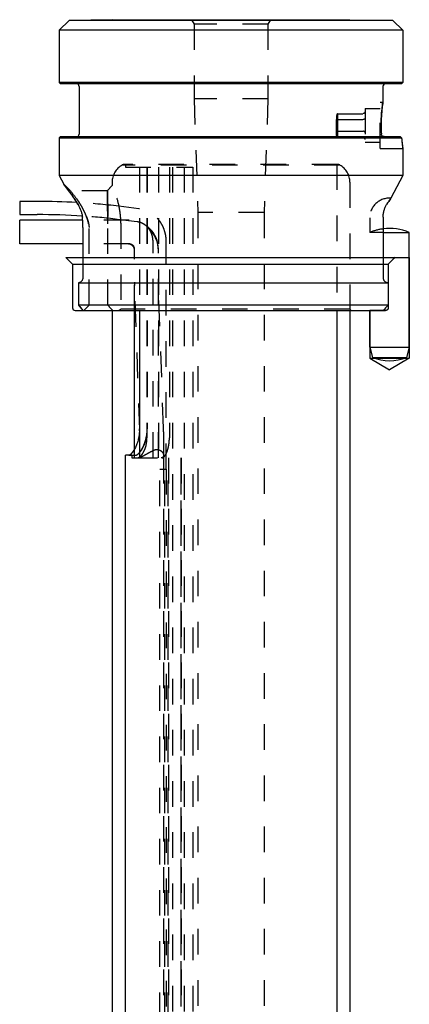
# Model space of a CAD drawing. Extents: x 58 to 87, y 78 to 227.
# Tile 2 of 2: x 58 to 87, y 152 to 227. Entities that reach past the tile are written whole.
import ezdxf

# ---------------------------------------------------------------- set-up
doc = ezdxf.new("R2010")
doc.units = 0
doc.header["$LTSCALE"] = 19.36
doc.linetypes.add('HIDDEN', pattern=[0.2, 0.1, -0.1])
doc.layers.get('0').update_dxf_attribs({"linetype": 'CONTINUOUS'})
for name, color, linetype in [('ASSI', 7, 'CONTINUOUS'), ('DEFAULT_2', 8, 'HIDDEN'), ('SUPERFICI', 7, 'CONTINUOUS')]:
    doc.layers.add(name, color=color, linetype=linetype)

msp = doc.modelspace()

# ---------------------------------------------------------------- linework, layer by layer
at = {"color": 6, "linetype": 'CONTINUOUS'}
for p, q in [((61.106, 208.841), (87.106, 208.841)), ((61.606, 208.341), (85.512, 208.341)), ((85.512, 208.341), (85.512, 205.041)), ((85.314, 204.841), (84.106, 204.841))]:
    msp.add_line(p, q, dxfattribs=at)
at = {"color": 7, "linetype": 'CONTINUOUS'}
for p, q in [((81.606, 204.841), (81.606, 93.14)), ((65.606, 93.14), (65.606, 193.891))]:
    msp.add_line(p, q, dxfattribs=at)
at = {"color": 6, "linetype": 'CONTINUOUS'}
for centre, radius, start, end in [((110.363, 183.481), 35.151, 133.82674, 134.99141), ((110.193, 183.656), 34.907, 133.82265, 134.99548)]:
    msp.add_arc(centre, radius, start, end, dxfattribs=at)
msp.add_open_spline([(85.512, 205.041), (85.512, 205.03), (85.51, 205.009), (85.503, 204.978), (85.491, 204.949), (85.474, 204.922), (85.454, 204.898), (85.43, 204.878), (85.403, 204.862), (85.375, 204.85), (85.344, 204.842), (85.324, 204.841), (85.314, 204.841)], degree=3, knots=[0, 0, 0, 0, 0.100382, 0.201248, 0.301473, 0.401532, 0.502449, 0.603198, 0.702732, 0.801947, 0.901478, 1, 1, 1, 1], dxfattribs=at)
at = {"layer": 'ASSI', "color": 7, "linetype": 'CONTINUOUS'}
for p, q in [((61.349, 226.784), (60.606, 226.041)), ((64.606, 226.841), (61.349, 226.784)), ((85.862, 226.784), (61.349, 226.784)), ((64.606, 226.841), (82.606, 226.841)), ((82.606, 226.841), (85.862, 226.784)), ((85.862, 226.784), (86.606, 226.041)), ((60.606, 226.041), (60.606, 222.091)), ((86.606, 226.041), (60.606, 226.041)), ((86.606, 226.041), (86.606, 222.091)), ((60.706, 221.991), (60.606, 222.091)), ((86.606, 222.091), (60.606, 222.091)), ((86.506, 221.991), (86.606, 222.091)), ((86.506, 221.991), (60.706, 221.991)), ((62.106, 221.791), (62.106, 218.191)), ((85.106, 221.791), (85.106, 220.591)), ((60.706, 217.991), (60.606, 217.891)), ((60.606, 217.891), (60.606, 215.041)), ((60.606, 217.891), (86.522, 217.891)), ((60.706, 217.991), (86.415, 217.991)), ((86.606, 217.091), (86.606, 215.041)), ((60.606, 215.041), (60.946, 214.4)), ((86.606, 215.041), (60.606, 215.041)), ((86.606, 215.041), (85.7, 213.338)), ((61.386, 213.804), (60.946, 214.4)), ((57.606, 213.091), (57.606, 212.091)), ((58.941, 213.091), (57.606, 213.091)), ((57.606, 212.091), (58.941, 212.091)), ((57.606, 209.871), (57.606, 211.671)), ((62.373, 211.671), (57.606, 211.671)), ((85.119, 211.841), (85.119, 207.341)), ((62.391, 211.128), (62.391, 207.341)), ((85.119, 210.741), (87.106, 210.741)), ((87.106, 202.071), (87.106, 210.741)), ((62.391, 209.871), (57.606, 209.871)), ((62.065, 206.941), (62.065, 205.241)), ((62.065, 206.941), (85.512, 206.941)), ((85.512, 206.941), (85.512, 205.241)), ((85.512, 205.241), (62.065, 205.241)), ((62.391, 204.841), (85.119, 204.841)), ((66.306, 194.348), (66.306, 204.841)), ((66.677, 204.841), (66.677, 195.891)), ((84.106, 202.071), (84.106, 204.841)), ((84.106, 202.071), (84.32, 201.27)), ((84.106, 202.071), (87.106, 202.071)), ((87.106, 202.071), (86.891, 201.27)), ((84.32, 201.27), (86.891, 201.27)), ((65.86, 193.891), (65.606, 193.891))]:
    msp.add_line(p, q, dxfattribs=at)
at = {"layer": 'ASSI', "color": 8, "linetype": 'HIDDEN'}
for p, q in [((70.607, 226.841), (70.806, 226.497)), ((70.806, 226.497), (70.806, 220.841)), ((76.406, 226.497), (70.806, 226.497)), ((76.604, 226.841), (76.406, 226.497)), ((76.406, 226.497), (76.406, 220.841)), ((70.806, 220.841), (71.106, 212.25)), ((76.406, 220.841), (70.806, 220.841)), ((76.406, 220.841), (76.106, 212.25)), ((84.906, 217.091), (84.906, 220.591)), ((84.906, 220.591), (85.106, 220.591)), ((83.756, 220.116), (83.756, 217.566)), ((83.756, 220.116), (84.906, 220.116)), ((81.576, 219.24), (81.576, 218.441)), ((81.656, 219.73), (81.656, 217.951)), ((81.656, 219.73), (83.602, 219.73)), ((81.656, 219.285), (83.602, 219.285)), ((81.656, 218.396), (83.602, 218.396)), ((81.656, 217.951), (83.602, 217.951)), ((83.756, 217.566), (84.906, 217.566)), ((86.433, 217.973), (86.415, 217.991)), ((86.451, 217.956), (86.433, 217.973)), ((86.469, 217.94), (86.451, 217.956)), ((86.487, 217.923), (86.469, 217.94)), ((86.505, 217.907), (86.487, 217.923)), ((86.522, 217.891), (86.505, 217.907)), ((86.522, 217.891), (86.524, 217.873)), ((84.906, 217.091), (86.606, 217.091)), ((86.605, 217.093), (86.606, 217.091)), ((81.849, 215.841), (65.362, 215.841)), ((81.656, 215.891), (65.556, 215.891)), ((65.606, 215.691), (70.717, 215.691)), ((66.677, 215.691), (66.677, 204.841)), ((67.242, 215.691), (67.242, 195.191)), ((67.261, 215.691), (67.261, 195.891)), ((68.939, 215.691), (68.939, 195.191)), ((61.456, 213.891), (60.946, 214.4)), ((61.371, 213.825), (61.386, 213.804)), ((64.244, 213.891), (61.456, 213.891)), ((64.261, 212.823), (64.244, 213.891)), ((64.244, 213.891), (64.283, 211.441)), ((64.606, 214.538), (64.606, 214.297)), ((82.606, 214.538), (82.606, 204.941)), ((85.7, 213.338), (85.694, 213.329)), ((64.277, 211.815), (64.261, 212.823)), ((65.11, 212.727), (65.101, 212.728)), ((66.633, 212.538), (65.101, 212.728)), ((85.397, 212.86), (85.389, 212.848)), ((65.906, 211.671), (62.373, 211.671)), ((64.283, 211.441), (64.274, 212.001)), ((66.511, 211.546), (64.987, 211.734)), ((76.106, 212.25), (71.106, 212.25)), ((84.106, 211.841), (84.106, 210.741)), ((85.119, 211.909), (85.119, 211.897)), ((85.119, 211.897), (85.119, 211.886)), ((85.119, 211.886), (85.119, 211.875)), ((85.119, 211.875), (85.119, 211.863)), ((85.119, 211.863), (85.119, 211.852)), ((85.119, 211.852), (85.119, 211.841)), ((62.856, 205.241), (62.856, 211.128)), ((64.283, 205.241), (64.283, 211.391)), ((65.264, 211.441), (65.264, 204.941)), ((85.119, 210.741), (84.106, 210.741)), ((65.906, 209.871), (62.391, 209.871)), ((66.306, 204.841), (66.306, 209.471)), ((67.703, 193.691), (67.703, 210.055)), ((68.106, 193.691), (68.106, 209.471)), ((68.703, 192.841), (68.703, 210.055)), ((66.702, 195.858), (66.311, 206.718)), ((68.501, 195.923), (68.109, 206.783)), ((62.065, 205.241), (62.391, 204.841)), ((62.856, 205.241), (62.456, 204.841)), ((82.606, 204.941), (65.264, 204.941)), ((82.606, 204.941), (82.706, 204.841)), ((66.706, 193.691), (66.706, 195.65)), ((68.506, 195.65), (68.506, 193.855)), ((65.86, 193.891), (66.377, 193.891)), ((66.306, 193.691), (66.306, 194.348)), ((66.106, 193.691), (69.822, 193.691)), ((69.811, 193.691), (69.811, 192.841))]:
    msp.add_line(p, q, dxfattribs=at)
at = {"layer": 'ASSI', "color": 6, "linetype": 'CONTINUOUS'}
for p, q in [((87.106, 208.841), (87.106, 201.242)), ((84.106, 204.841), (84.106, 201.242)), ((84.106, 201.242), (87.106, 201.242)), ((84.106, 201.242), (85.606, 200.341)), ((87.106, 201.242), (85.606, 200.341))]:
    msp.add_line(p, q, dxfattribs=at)
at = {"layer": 'ASSI', "color": 7, "linetype": 'CONTINUOUS'}
for centre, radius, start, end in [((61.906, 221.791), 0.2, 0, 90), ((85.306, 221.791), 0.2, 90, 180), ((96.381, 218.841), 11.409, 180.00356, 183.2695), ((61.906, 218.191), 0.2, 270, 360), ((119.415, 253.416), 48.415, 227.02947, 227.20337), ((99.878, 218.878), 13.392, 184.22677, 187.66848), ((58.959, 159.596), 53.494, 86.82358, 90.01879), ((98.639, 204.785), 15.51, 146.5346, 148.67733), ((58.957, 159.629), 52.461, 86.29683, 90.01738), ((54.359, 211.133), 8.032, 359.96624, 5.54519), ((97.119, 211.841), 12, 179.67377, 180), ((85.606, 207.141), 3.9, 67.38014, 97.17544), ((135.956, 265.019), 95.043, 218.97359, 219.28444), ((108.82, 181.927), 32.966, 134.99396, 135.96897), ((85.606, 204.751), 3.71, 249.72513, 290.27487)]:
    msp.add_arc(centre, radius, start, end, dxfattribs=at)
at = {"layer": 'ASSI', "color": 8, "linetype": 'HIDDEN'}
for centre, radius, start, end in [((96.543, 218.835), 11.571, 171.27183, 179.97055), ((82.628, 217.445), 2.081, 117.86457, 120.3876), ((82.543, 217.595), 1.909, 119.41422, 120.45396), ((83.373, 218.106), 2.363, 136.62071, 138.41572), ((82.667, 217.373), 2.164, 117.88038, 119.39008), ((82.628, 220.236), 2.081, 239.6124, 242.13543), ((82.543, 220.086), 1.909, 239.54604, 240.58578), ((82.667, 220.308), 2.164, 240.60992, 242.11962), ((96.362, 218.841), 11.391, 180.00086, 183.27219), ((83.373, 219.575), 2.363, 221.58428, 223.37929), ((85.186, 218.202), 0.196, 183.26814, 184.45936), ((85.205, 218.194), 0.204, 268.96643, 269.9996), ((99.788, 218.868), 13.301, 184.28959, 187.66747), ((66.106, 214.538), 1.5, 119.72135, 180), ((65.556, 215.491), 0.4, 90, 118.95502), ((81.656, 215.491), 0.4, 61.04498, 90), ((81.106, 214.538), 1.5, 0, 60.27865), ((87.79, 233.401), 32.774, 216.53451, 217.88043), ((87.37, 233.083), 32.247, 216.52352, 217.89143), ((67.406, 211.441), 4, 134.427, 142.22951), ((54.484, 208.742), 8.559, 35.29083, 36.26082), ((85.606, 211.841), 1.5, 86.38762, 180), ((98.783, 204.693), 15.681, 146.58503, 148.61422), ((45.283, 202.474), 19.694, 31.91581, 32.33497), ((59.316, 165.361), 47.719, 83.03704, 86.86829), ((45.259, 202.46), 19.721, 31.78554, 31.9159), ((59.809, 211.476), 2.604, 31.45717, 31.78566), ((58.657, 211.384), 6.612, 11.69522, 11.93767), ((58.672, 211.387), 6.596, 11.50617, 11.6952), ((58.911, 211.43), 6.353, 2.44099, 11.55564), ((66.364, 210.359), 2.196, 81.79572, 82.95609), ((59.383, 166.029), 46.048, 83.00948, 86.31168), ((60.445, 211.723), 1.917, 6.09938, 7.73006), ((60.46, 211.724), 1.903, 5.56471, 6.09791), ((54.649, 211.158), 7.741, 5.40166, 5.56449), ((54.483, 211.143), 7.907, 3.82222, 5.39559), ((54.236, 211.128), 8.155, 0.16188, 3.81122), ((59.049, 211.44), 6.214, 2.12452, 2.40191), ((59.059, 211.44), 6.205, 0.00048, 2.12477), ((65.806, 209.371), 2.3, 0, 90), ((65.906, 209.471), 2.2, 0, 90), ((54.19, 211.128), 8.201, 0, 0.16429), ((61.16, 211.391), 3.123, 0.00007, 0.91732), ((66.362, 210.348), 1.207, 74.8682, 82.93799), ((85.606, 207.141), 3.9, 97.17544, 112.61986), ((65.806, 209.371), 0.5, 0, 90), ((65.906, 209.471), 0.4, 0, 90), ((73.913, 206.991), 7.608, 180, 180.38164), ((73.893, 206.991), 7.587, 180.38076, 182.06285), ((73.913, 206.991), 5.807, 179.99999, 180.49995), ((73.891, 206.991), 5.786, 180.49891, 182.06269), ((45.744, 233.277), 34.409, 304.26706, 304.56169), ((45.817, 233.17), 34.28, 304.26651, 304.56224), ((109.017, 181.734), 33.243, 134.99801, 135.96493), ((63.212, 195.891), 3.465, 357.34817, 359.99969), ((60.909, 195.65), 5.797, 359.99952, 2.06121), ((64.084, 195.891), 3.177, 353.64417, 359.99702), ((60.917, 195.65), 7.588, 359.99846, 2.06301)]:
    msp.add_arc(centre, radius, start, end, dxfattribs=at)
msp.add_ellipse((67.406, 207.741), major_axis=(4, 0), ratio=1, start_param=-2.466461, end_param=-2.330558, dxfattribs=at)
at = {"layer": 'ASSI', "color": 7, "linetype": 'CONTINUOUS'}
for points, knots in [([(84.972, 218.841), (84.972, 219.064), (84.984, 219.477), (85.033, 220.061), (85.08, 220.42), (85.106, 220.591)], [0, 0, 0, 0, 0.381745, 0.705738, 1, 1, 1, 1]), ([(85.205, 217.991), (85.177, 217.991), (85.122, 218.002), (85.053, 218.048), (85.005, 218.113), (84.992, 218.165), (84.99, 218.191)], [0, 0, 0, 0, 0.26027, 0.512533, 0.757369, 1, 1, 1, 1]), ([(61.386, 213.804), (61.434, 213.738), (61.536, 213.594), (61.751, 213.277), (61.914, 213.024), (62.023, 212.848)], [0, 0, 0, 0, 0.215398, 0.459795, 1, 1, 1, 1]), ([(62.023, 212.848), (62.111, 212.705), (62.223, 212.478), (62.318, 212.157), (62.345, 211.992), (62.353, 211.909)], [0, 0, 0, 0, 0.502065, 0.750431, 1, 1, 1, 1]), ([(85.119, 211.909), (85.119, 211.996), (85.133, 212.169), (85.19, 212.417), (85.276, 212.644), (85.35, 212.783), (85.389, 212.848)], [0, 0, 0, 0, 0.264715, 0.522953, 0.769804, 1, 1, 1, 1]), ([(62.391, 207.341), (62.391, 207.286), (62.377, 207.204), (62.333, 207.108), (62.29, 207.048), (62.24, 207), (62.185, 206.966), (62.126, 206.945), (62.085, 206.941), (62.065, 206.941)], [0, 0, 0, 0, 0.289821, 0.426207, 0.554257, 0.674119, 0.787001, 0.894829, 1, 1, 1, 1]), ([(85.119, 207.341), (85.119, 207.289), (85.138, 207.184), (85.211, 207.073), (85.29, 207.006), (85.359, 206.969), (85.434, 206.946), (85.486, 206.941), (85.512, 206.941)], [0, 0, 0, 0, 0.251086, 0.499679, 0.624096, 0.748788, 0.874075, 1, 1, 1, 1]), ([(66.677, 195.891), (66.677, 195.756), (66.662, 195.491), (66.596, 195.112), (66.496, 194.769), (66.392, 194.514), (66.301, 194.336), (66.234, 194.223), (66.167, 194.125), (66.101, 194.043), (66.037, 193.977), (65.962, 193.919), (65.899, 193.891), (65.86, 193.891)], [0, 0, 0, 0, 0.178961, 0.350879, 0.510024, 0.652189, 0.715896, 0.774192, 0.826757, 0.873323, 0.913723, 0.947983, 1, 1, 1, 1])]:
    msp.add_open_spline(points, degree=3, knots=knots, dxfattribs=at)
at = {"layer": 'ASSI', "color": 8, "linetype": 'HIDDEN'}
for points, knots in [([(83.756, 219.907), (83.756, 219.886), (83.749, 219.842), (83.718, 219.784), (83.675, 219.748), (83.634, 219.732), (83.612, 219.73), (83.602, 219.73)], [0, 0, 0, 0, 0.250074, 0.499902, 0.749312, 0.874685, 1, 1, 1, 1]), ([(81.606, 219.675), (81.606, 219.64), (81.603, 219.495), (81.59, 219.35), (81.576, 219.24)], [0, 0, 0, 0, 0.238623, 1, 1, 1, 1]), ([(83.756, 219.374), (83.756, 219.369), (83.754, 219.357), (83.746, 219.341), (83.732, 219.326), (83.706, 219.307), (83.662, 219.29), (83.623, 219.285), (83.602, 219.285)], [0, 0, 0, 0, 0.084863, 0.175911, 0.277937, 0.394339, 0.673416, 1, 1, 1, 1]), ([(81.606, 218.006), (81.606, 218.041), (81.603, 218.186), (81.59, 218.331), (81.576, 218.441)], [0, 0, 0, 0, 0.238623, 1, 1, 1, 1]), ([(83.756, 218.307), (83.756, 218.313), (83.754, 218.324), (83.746, 218.34), (83.732, 218.355), (83.706, 218.374), (83.662, 218.391), (83.623, 218.396), (83.602, 218.396)], [0, 0, 0, 0, 0.084863, 0.175911, 0.277937, 0.394339, 0.673416, 1, 1, 1, 1]), ([(83.756, 217.774), (83.756, 217.795), (83.749, 217.839), (83.718, 217.897), (83.675, 217.933), (83.634, 217.949), (83.612, 217.951), (83.602, 217.951)], [0, 0, 0, 0, 0.250074, 0.499902, 0.749312, 0.874685, 1, 1, 1, 1]), ([(65.264, 211.441), (65.264, 211.645), (65.244, 212.044), (65.14, 212.754), (64.955, 213.443), (64.743, 213.99), (64.634, 214.235), (64.606, 214.297)], [0, 0, 0, 0, 0.208206, 0.404455, 0.7276, 0.930895, 1, 1, 1, 1]), ([(61.922, 213.008), (61.846, 213.129), (61.698, 213.357), (61.545, 213.582), (61.47, 213.687)], [0, 0, 0, 0, 0.526919, 1, 1, 1, 1]), ([(62.828, 211.391), (62.79, 211.579), (62.705, 211.854), (62.56, 212.203), (62.442, 212.449), (62.318, 212.68), (62.189, 212.896), (62.058, 213.094), (61.967, 213.219), (61.921, 213.277)], [0, 0, 0, 0, 0.273777, 0.407238, 0.536871, 0.661762, 0.781078, 0.894055, 1, 1, 1, 1]), ([(61.921, 213.277), (61.938, 213.256), (62.008, 213.164), (62.074, 213.07), (62.122, 212.997)], [0, 0, 0, 0, 0.240427, 1, 1, 1, 1]), ([(68.703, 210.055), (68.703, 210.203), (68.678, 210.5), (68.568, 210.932), (68.387, 211.337), (68.141, 211.702), (67.837, 212.014), (67.485, 212.265), (67.095, 212.444), (66.817, 212.512), (66.677, 212.532)], [0, 0, 0, 0, 0.127919, 0.255418, 0.382136, 0.507815, 0.63234, 0.755743, 0.8782, 1, 1, 1, 1]), ([(62.659, 211.959), (62.668, 211.936), (62.703, 211.84), (62.735, 211.744), (62.757, 211.671)], [0, 0, 0, 0, 0.248307, 1, 1, 1, 1]), ([(62.757, 211.671), (62.764, 211.648), (62.791, 211.555), (62.814, 211.461), (62.828, 211.391)], [0, 0, 0, 0, 0.249399, 1, 1, 1, 1]), ([(62.828, 211.391), (62.842, 211.326), (62.853, 211.238), (62.856, 211.15), (62.856, 211.128)], [0, 0, 0, 0, 0.749845, 1, 1, 1, 1]), ([(67.703, 210.055), (67.703, 210.139), (67.69, 210.308), (67.634, 210.553), (67.541, 210.784), (67.416, 210.994), (67.262, 211.176), (67.085, 211.327), (66.889, 211.442), (66.749, 211.494), (66.677, 211.513)], [0, 0, 0, 0, 0.132481, 0.264033, 0.393803, 0.521077, 0.64536, 0.766447, 0.884487, 1, 1, 1, 1]), ([(66.377, 193.891), (66.419, 193.891), (66.487, 193.918), (66.567, 193.977), (66.636, 194.043), (66.707, 194.124), (66.779, 194.222), (66.851, 194.335), (66.949, 194.511), (67.062, 194.765), (67.171, 195.108), (67.244, 195.489), (67.261, 195.755), (67.261, 195.891)], [0, 0, 0, 0, 0.054597, 0.089912, 0.131148, 0.178316, 0.231244, 0.289666, 0.353276, 0.494653, 0.652438, 0.822725, 1, 1, 1, 1]), ([(67.242, 195.539), (67.225, 195.389), (67.173, 195.104), (67.044, 194.714), (66.91, 194.431), (66.794, 194.243), (66.735, 194.162), (66.706, 194.125)], [0, 0, 0, 0, 0.29587, 0.566662, 0.803546, 0.907214, 1, 1, 1, 1]), ([(66.706, 193.774), (66.739, 193.8), (66.806, 193.863), (66.899, 193.98), (66.989, 194.125), (67.105, 194.366), (67.212, 194.723), (67.242, 195.03), (67.242, 195.191)], [0, 0, 0, 0, 0.081424, 0.177019, 0.286698, 0.409915, 0.690495, 1, 1, 1, 1]), ([(68.397, 193.691), (68.412, 193.691), (68.446, 193.698), (68.494, 193.725), (68.542, 193.768), (68.591, 193.826), (68.639, 193.896), (68.704, 194.012), (68.777, 194.181), (68.847, 194.408), (68.899, 194.657), (68.931, 194.921), (68.939, 195.1), (68.939, 195.191)], [0, 0, 0, 0, 0.027534, 0.059851, 0.098364, 0.143465, 0.194913, 0.252097, 0.380873, 0.524458, 0.677967, 0.837559, 1, 1, 1, 1]), ([(65.86, 193.891), (65.863, 193.891), (65.88, 193.891), (65.896, 193.895), (65.907, 193.898)], [0, 0, 0, 0, 0.238815, 1, 1, 1, 1]), ([(65.907, 193.898), (65.923, 193.903), (65.955, 193.917), (66.001, 193.949), (66.05, 193.99), (66.12, 194.064), (66.21, 194.182), (66.274, 194.289), (66.306, 194.348)], [0, 0, 0, 0, 0.078882, 0.169971, 0.27444, 0.392712, 0.670202, 1, 1, 1, 1]), ([(66.503, 193.691), (66.536, 193.691), (66.589, 193.704), (66.655, 193.737), (66.688, 193.761), (66.706, 193.774)], [0, 0, 0, 0, 0.448208, 0.709199, 1, 1, 1, 1]), ([(68.008, 194.306), (67.971, 194.303), (67.895, 194.29), (67.783, 194.253), (67.672, 194.206), (67.563, 194.152), (67.456, 194.096), (67.352, 194.039), (67.251, 193.982), (67.154, 193.928), (67.062, 193.877), (66.978, 193.831), (66.912, 193.796), (66.865, 193.771), (66.833, 193.754), (66.805, 193.74), (66.779, 193.727), (66.758, 193.716), (66.742, 193.709), (66.731, 193.703), (66.724, 193.7), (66.719, 193.697), (66.714, 193.695), (66.711, 193.693), (66.708, 193.692), (66.707, 193.691), (66.706, 193.691), (66.706, 193.691), (66.706, 193.691), (66.706, 193.691)], [0, 0, 0, 0, 0.077782, 0.159301, 0.242853, 0.327092, 0.410966, 0.493544, 0.573887, 0.650981, 0.723693, 0.790755, 0.850779, 0.877702, 0.902332, 0.9245, 0.944051, 0.960843, 0.974754, 0.980597, 0.985684, 0.990007, 0.99356, 0.996337, 0.998334, 0.999041, 0.999552, 0.999871, 1, 1, 1, 1]), ([(68.008, 194.306), (68.048, 194.309), (68.125, 194.307), (68.23, 194.273), (68.317, 194.217), (68.385, 194.149), (68.437, 194.076), (68.475, 194), (68.499, 193.927), (68.506, 193.878), (68.506, 193.855)], [0, 0, 0, 0, 0.159411, 0.305402, 0.441175, 0.569191, 0.689953, 0.802804, 0.906567, 1, 1, 1, 1]), ([(68.506, 193.855), (68.506, 193.843), (68.504, 193.819), (68.496, 193.786), (68.481, 193.757), (68.46, 193.732), (68.432, 193.713), (68.398, 193.7), (68.358, 193.692), (68.329, 193.691), (68.313, 193.691)], [0, 0, 0, 0, 0.124237, 0.240515, 0.351313, 0.461045, 0.575575, 0.700846, 0.841469, 1, 1, 1, 1])]:
    msp.add_open_spline(points, degree=3, knots=knots, dxfattribs=at)
at = {"layer": 'DEFAULT_2', "color": 8, "linetype": 'HIDDEN'}
for p, q in [((81.606, 219.675), (81.606, 218.006)), ((65.606, 215.891), (65.606, 215.691)), ((68.106, 215.691), (68.106, 193.691)), ((69.188, 215.691), (69.188, 104.726)), ((70.071, 215.691), (70.071, 104.726)), ((70.717, 215.691), (70.717, 104.64)), ((81.606, 215.891), (81.606, 204.841)), ((71.106, 212.25), (71.106, 103.801)), ((76.106, 212.25), (76.106, 103.801)), ((66.106, 193.891), (66.106, 193.691)), ((68.215, 93.226), (68.215, 193.691)), ((68.484, 193.691), (68.484, 93.226)), ((68.602, 93.226), (68.602, 193.691)), ((68.852, 93.226), (68.852, 193.691)), ((68.876, 193.691), (68.876, 92.926)), ((69.82, 91.726), (69.82, 193.691)), ((69.822, 193.691), (69.822, 91.726)), ((68.215, 192.841), (68.703, 192.841)), ((68.694, 192.841), (68.694, 112.341)), ((69.811, 192.841), (69.811, 91.726))]:
    msp.add_line(p, q, dxfattribs=at)
at = {"layer": 'SUPERFICI', "color": 6, "linetype": 'CONTINUOUS'}
for p, q in [((61.106, 208.841), (61.606, 208.341)), ((61.606, 208.341), (61.606, 205.041)), ((61.806, 204.841), (85.314, 204.841)), ((64.606, 204.841), (64.606, 92.041)), ((82.606, 204.841), (82.606, 92.041))]:
    msp.add_line(p, q, dxfattribs=at)
msp.add_arc((61.806, 205.041), 0.2, 180, 270, dxfattribs=at)

doc.saveas('drawing.dxf')
